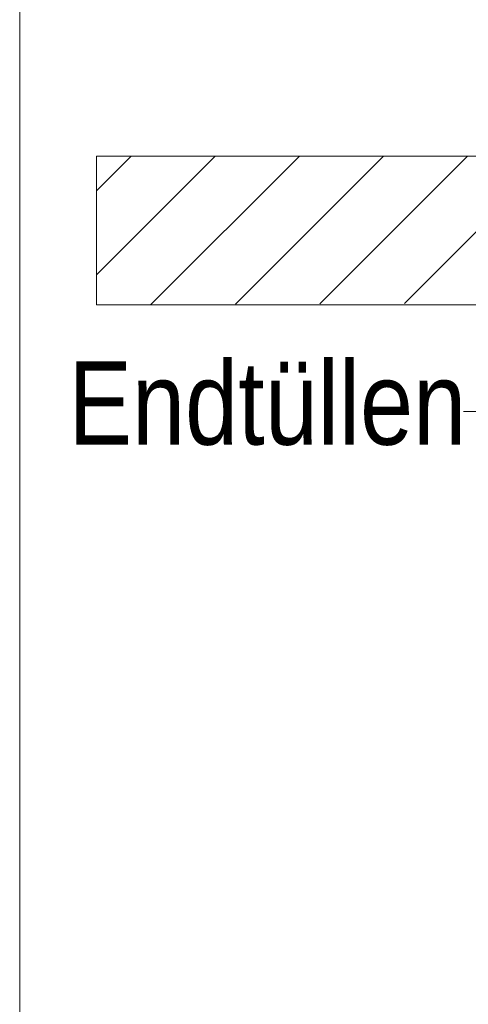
# Model space of a CAD drawing. Extents: x -420 to 300, y 62 to 1162.
# Tile 106 of 256: x 187 to 194, y 711 to 728. Entities that reach past the tile are written whole.
import ezdxf
from ezdxf.lldxf.tags import DXFTag

# ---------------------------------------------------------------- set-up
doc = ezdxf.new("R2010")
doc.units = 0
doc.layers.get('0').update_dxf_attribs({"lineweight": 35})
doc.layers.add('E_Detail_Beschriftung', color=7, linetype='Continuous', lineweight=13, true_color=0x009900)
doc.layers.add('E_Detail_Wandschraffur', color=7, linetype='Continuous', lineweight=5, true_color=0xc0c0c0)
doc.layers.add('E_Detail_Linie_Text_Bem', color=7, linetype='Continuous', lineweight=13)
doc.styles.get("Standard").update_dxf_attribs({"font": 'ARIALN.TTF'})
tags = doc.linetypes.add('fein_strichliert', pattern=[4, 1, -2, 1]).pattern_tags.tags
tags[8:9] = [DXFTag(74, 4), DXFTag(75, 0), DXFTag(340, '0'), DXFTag(46, 0.0), DXFTag(50, 0.0), DXFTag(44, 0.0), DXFTag(45, 0.0)]
tags[6:7] = [DXFTag(74, 4), DXFTag(75, 0), DXFTag(340, '0'), DXFTag(46, 0.0), DXFTag(50, 0.0), DXFTag(44, 0.0), DXFTag(45, 0.0)]
tags[4:5] = [DXFTag(74, 4), DXFTag(75, 0), DXFTag(340, '0'), DXFTag(46, 0.0), DXFTag(50, 0.0), DXFTag(44, 0.0), DXFTag(45, 0.0)]
tags = doc.linetypes.add('fein_strichliert-A06G9FCV8I', pattern=[4, 1, -2, 1]).pattern_tags.tags
tags[8:9] = [DXFTag(74, 4), DXFTag(75, 0), DXFTag(340, '0'), DXFTag(46, 0.0), DXFTag(50, 0.0), DXFTag(44, 0.0), DXFTag(45, 0.0)]
tags[6:7] = [DXFTag(74, 4), DXFTag(75, 0), DXFTag(340, '0'), DXFTag(46, 0.0), DXFTag(50, 0.0), DXFTag(44, 0.0), DXFTag(45, 0.0)]
tags[4:5] = [DXFTag(74, 4), DXFTag(75, 0), DXFTag(340, '0'), DXFTag(46, 0.0), DXFTag(50, 0.0), DXFTag(44, 0.0), DXFTag(45, 0.0)]

# ---------------------------------------------------------------- blocks, each defined once
blk = doc.blocks.new('Referenz-A06G9FCZ8I')
at = {"layer": 'E_Detail_Linie_Text_Bem', "linetype": 'fein_strichliert-A06G9FCV8I', "ltscale": 0.65}
blk.add_line((186.629, 742.432), (186.629, 681.115), dxfattribs=at)
at = {"layer": 'E_Detail_Linie_Text_Bem', "linetype": 'Continuous', "ltscale": 0.13}
for p, q in [((187.919, 723.005), (187.919, 725.505)), ((187.919, 725.505), (247.897, 725.505)), ((199.719, 723.005), (187.919, 723.005))]:
    blk.add_line(p, q, dxfattribs=at)
at = {"layer": 'E_Detail_Linie_Text_Bem', "color": 0, "linetype": 'Continuous', "ltscale": 0.13}
blk.add_line((194.344, 721.212), (194.088, 721.212), dxfattribs=at)
at = {"layer": 'E_Detail_Wandschraffur', "linetype": 'ByBlock', "ltscale": 0.13}
for p, q in [((187.919, 723.508), (189.915, 725.505)), ((190.254, 723.015), (192.744, 725.505)), ((193.095, 723.027), (195.572, 725.505))]:
    blk.add_line(p, q, dxfattribs=at)
at = {"layer": 'E_Detail_Wandschraffur', "linetype": 'fein_strichliert', "ltscale": 0.13}
for p, q in [((187.919, 724.922), (188.501, 725.505)), ((188.834, 723.009), (191.33, 725.505)), ((191.674, 723.021), (194.158, 725.505))]:
    blk.add_line(p, q, dxfattribs=at)
at = {"layer": 'E_Detail_Beschriftung', "linetype": 'Continuous', "ltscale": 0.13, "insert": (187.447, 722.053), "char_height": 1.4, "attachment_point": 1}
blk.add_mtext('{\\fArial Narrow;Endtüllen}', dxfattribs=at)

msp = doc.modelspace()

# ---------------------------------------------------------------- block references
at = {"color": 8, "lineweight": 25, "ltscale": 0.25, "true_color": 0x808080}
msp.add_blockref('Referenz-A06G9FCZ8I', (0, 0), dxfattribs=at)

doc.saveas('drawing.dxf')
